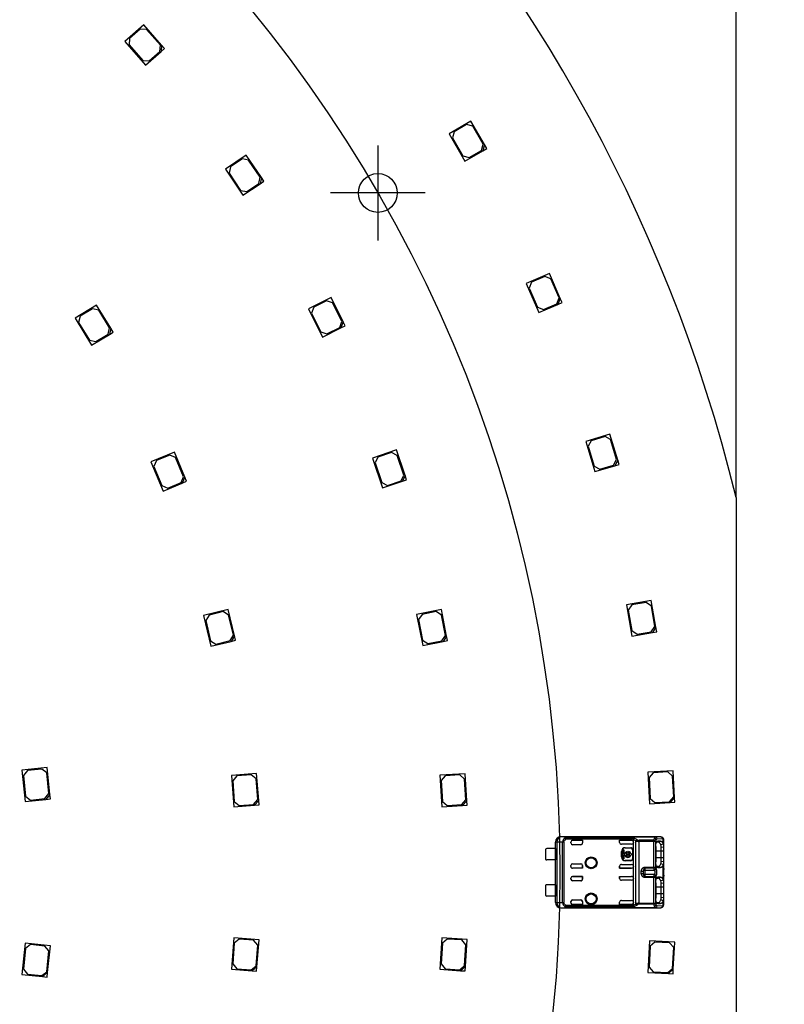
# Model space of a CAD drawing. Header units: millimetres. Extents: x 7 to 819, y 6 to 587.
# Tile 7 of 10: x 458 to 543, y 316 to 425. Entities that reach past the tile are written whole.
import ezdxf
from ezdxf.enums import TextEntityAlignment as Align
from ezdxf.lldxf.tags import DXFTag

# ---------------------------------------------------------------- set-up
doc = ezdxf.new("R2010")
doc.units = ezdxf.units.MM
doc.layers.add('Default', color=7, linetype='Continuous')
doc.layers.add('RDLED_350MM_4000', color=7, linetype='Continuous')
doc.styles.add('SEACAD_Arial', font='arial.ttf')
doc.styles.add('SEACAD_Solid_Edge_ANSI1_Symbols', font='semeca1.ttf')
tags = doc.linetypes.add('CENTER2', pattern=[28.575, 19.05, -3.175, 3.175, -3.175]).pattern_tags.tags
tags[10:11] = [DXFTag(74, 4), DXFTag(75, 0), DXFTag(340, '0'), DXFTag(46, 0.0), DXFTag(50, 0.0), DXFTag(44, 0.0), DXFTag(45, 0.0)]
tags[8:9] = [DXFTag(74, 4), DXFTag(75, 0), DXFTag(340, '0'), DXFTag(46, 0.0), DXFTag(50, 0.0), DXFTag(44, 0.0), DXFTag(45, 0.0)]
tags[6:7] = [DXFTag(74, 4), DXFTag(75, 0), DXFTag(340, '0'), DXFTag(46, 0.0), DXFTag(50, 0.0), DXFTag(44, 0.0), DXFTag(45, 0.0)]
tags[4:5] = [DXFTag(74, 4), DXFTag(75, 0), DXFTag(340, '0'), DXFTag(46, 0.0), DXFTag(50, 0.0), DXFTag(44, 0.0), DXFTag(45, 0.0)]
tags = doc.linetypes.add('HIDDEN2', pattern=[4.7625, 3.175, -1.5875]).pattern_tags.tags
tags[6:7] = [DXFTag(74, 4), DXFTag(75, 0), DXFTag(340, '0'), DXFTag(46, 0.0), DXFTag(50, 0.0), DXFTag(44, 0.0), DXFTag(45, 0.0)]
tags[4:5] = [DXFTag(74, 4), DXFTag(75, 0), DXFTag(340, '0'), DXFTag(46, 0.0), DXFTag(50, 0.0), DXFTag(44, 0.0), DXFTag(45, 0.0)]
doc.dimstyles.new('ISO', dxfattribs={"dimtxt": 7, "dimasz": 7, "dimexe": 3.5, "dimexo": 0, "dimgap": 1.75, "dimtad": 1, "dimtxsty": 'SEACAD_Arial', "dimblk1": '_SE_FILLED', "dimblk2": '_SE_FILLED', "dimsah": 1, "dimcen": 3.5, "dimadec": 0, "dimazin": 0, "dimtfac": 0.5, "dimtdec": 3, "dimtmove": 0, "dimatfit": 3, "dimfxl": 1, "dimarcsym": 0})

# ---------------------------------------------------------------- blocks, each defined once
blk = doc.blocks.new('SEANNOT_GROUP5')
at = {"layer": 'Default', "color": 7, "linetype": 'CENTER2'}
for p, q in [((498.01, 411.16), (498.01, 400.66)), ((503.26, 405.91), (492.76, 405.91))]:
    blk.add_line(p, q, dxfattribs=at)
blk = doc.blocks.new('SE')
at = {"layer": 'RDLED_350MM_4000', "color": 7, "linetype": 'Continuous'}
for p, q in [((472.08, 424.54), (469.98, 422.7)), ((474.06, 422.29), (472.08, 424.54)), ((471.7, 424.07), (470.49, 423.02)), ((472.4, 424.03), (471.7, 424.07)), ((473.92, 422.3), (472.4, 424.03)), ((469.98, 422.7), (472.28, 420.07)), ((470.49, 423.02), (470.45, 422.31)), ((470.45, 422.31), (471.96, 420.58)), ((473.87, 421.59), (473.92, 422.3)), ((474.06, 422.29), (474.01, 421.58)), ((474.39, 421.91), (474.06, 422.29)), ((472.28, 420.07), (474.01, 421.58)), ((472.67, 420.54), (473.87, 421.59)), ((474.01, 421.58), (474.39, 421.91)), ((471.96, 420.58), (472.67, 420.54)), ((508.31, 413.87), (505.89, 412.47)), ((507.84, 413.48), (506.46, 412.68)), ((508.52, 413.3), (507.84, 413.48)), ((509.81, 411.27), (508.31, 413.87)), ((505.89, 412.47), (507.64, 409.44)), ((506.46, 412.68), (506.27, 412)), ((509.67, 411.31), (508.52, 413.3)), ((506.27, 412), (507.42, 410.01)), ((509.49, 410.63), (509.67, 411.31)), ((509.81, 411.27), (509.63, 410.59)), ((510.06, 410.84), (509.81, 411.27)), ((483.44, 410.11), (481.12, 408.56)), ((485.11, 407.62), (483.44, 410.11)), ((507.64, 409.44), (509.63, 410.59)), ((508.11, 409.83), (509.49, 410.63)), ((509.63, 410.59), (510.06, 410.84)), ((483, 409.7), (481.67, 408.81)), ((483.69, 409.56), (483, 409.7)), ((484.97, 407.65), (483.69, 409.56)), ((507.42, 410.01), (508.11, 409.83)), ((481.12, 408.56), (483.06, 405.65)), ((481.67, 408.81), (481.53, 408.11)), ((481.53, 408.11), (482.81, 406.2)), ((483.06, 405.65), (484.97, 406.92)), ((483.5, 406.06), (484.83, 406.95)), ((484.83, 406.95), (484.97, 407.65)), ((485.11, 407.62), (484.97, 406.92)), ((484.97, 406.92), (485.39, 407.2)), ((485.39, 407.2), (485.11, 407.62)), ((482.81, 406.2), (483.5, 406.06)), ((517.02, 396.98), (514.45, 395.87)), ((515.04, 396.02), (514.78, 395.36)), ((516.51, 396.65), (515.04, 396.02)), ((517.17, 396.39), (516.51, 396.65)), ((518.21, 394.23), (517.02, 396.98)), ((518.08, 394.28), (517.17, 396.39)), ((514.45, 395.87), (515.84, 392.66)), ((514.78, 395.36), (515.69, 393.25)), ((492.82, 394.32), (490.31, 393.08)), ((492.33, 393.97), (490.9, 393.26)), ((493, 393.74), (492.33, 393.97)), ((494.15, 391.63), (492.82, 394.32)), ((517.82, 393.62), (518.08, 394.28)), ((518.21, 394.23), (517.95, 393.57)), ((517.95, 393.57), (518.41, 393.77)), ((518.41, 393.77), (518.21, 394.23)), ((466.86, 393.49), (464.48, 392.03)), ((466.4, 393.09), (465.04, 392.25)), ((467.09, 392.92), (466.4, 393.09)), ((468.43, 390.93), (466.86, 393.49)), ((468.29, 390.96), (467.09, 392.92)), ((490.31, 393.08), (491.86, 389.94)), ((490.9, 393.26), (490.67, 392.59)), ((494.02, 391.68), (493, 393.74)), ((515.69, 393.25), (516.35, 392.99)), ((515.84, 392.66), (517.95, 393.57)), ((516.35, 392.99), (517.82, 393.62)), ((464.48, 392.03), (466.3, 389.04)), ((465.04, 392.25), (464.87, 391.57)), ((464.87, 391.57), (466.08, 389.61)), ((490.67, 392.59), (491.69, 390.53)), ((493.79, 391.01), (494.02, 391.68)), ((494.15, 391.63), (493.92, 390.96)), ((494.37, 391.18), (494.15, 391.63)), ((468.13, 390.28), (468.29, 390.96)), ((468.43, 390.93), (468.27, 390.24)), ((468.27, 390.24), (468.69, 390.5)), ((468.69, 390.5), (468.43, 390.93)), ((491.69, 390.53), (492.36, 390.3)), ((491.86, 389.94), (493.92, 390.96)), ((492.36, 390.3), (493.79, 391.01)), ((493.92, 390.96), (494.37, 391.18)), ((466.08, 389.61), (466.76, 389.44)), ((466.3, 389.04), (468.27, 390.24)), ((466.76, 389.44), (468.13, 390.28)), ((523.71, 379.2), (521.03, 378.39)), ((523.17, 378.93), (521.63, 378.47)), ((523.79, 378.59), (523.17, 378.93)), ((524.57, 376.32), (523.71, 379.2)), ((524.45, 376.39), (523.79, 378.59)), ((500.06, 377.44), (497.41, 376.54)), ((501.03, 374.6), (500.06, 377.44)), ((521.03, 378.39), (522.03, 375.04)), ((521.63, 378.47), (521.3, 377.85)), ((521.3, 377.85), (521.96, 375.64)), ((475.47, 377.2), (472.88, 376.13)), ((474.96, 376.88), (473.48, 376.26)), ((475.61, 376.61), (474.96, 376.88)), ((476.62, 374.43), (475.47, 377.2)), ((476.49, 374.48), (475.61, 376.61)), ((497.41, 376.54), (498.54, 373.23)), ((498.01, 376.64), (497.7, 376.01)), ((499.53, 377.15), (498.01, 376.64)), ((500.16, 376.84), (499.53, 377.15)), ((500.9, 374.66), (500.16, 376.84)), ((524.11, 375.77), (524.45, 376.39)), ((524.57, 376.32), (524.24, 375.7)), ((524.72, 375.84), (524.57, 376.32)), ((472.88, 376.13), (474.22, 372.89)), ((473.48, 376.26), (473.21, 375.61)), ((473.21, 375.61), (474.09, 373.49)), ((497.7, 376.01), (498.44, 373.83)), ((521.96, 375.64), (522.58, 375.31)), ((522.03, 375.04), (524.24, 375.7)), ((522.58, 375.31), (524.11, 375.77)), ((524.24, 375.7), (524.72, 375.84)), ((476.22, 373.83), (476.49, 374.48)), ((476.62, 374.43), (476.35, 373.77)), ((476.81, 373.97), (476.62, 374.43)), ((500.59, 374.03), (500.9, 374.66)), ((501.03, 374.6), (500.72, 373.97)), ((500.72, 373.97), (501.19, 374.13)), ((501.19, 374.13), (501.03, 374.6)), ((474.09, 373.49), (474.74, 373.22)), ((474.22, 372.89), (476.35, 373.77)), ((474.74, 373.22), (476.22, 373.83)), ((476.35, 373.77), (476.81, 373.97)), ((498.44, 373.83), (499.07, 373.52)), ((498.54, 373.23), (500.72, 373.97)), ((499.07, 373.52), (500.59, 374.03)), ((537.68, 372.19), (537.68, 289.12)), ((528.29, 360.75), (525.53, 360.27)), ((525.53, 360.27), (526.14, 356.82)), ((526.14, 360.27), (525.74, 359.69)), ((527.72, 360.55), (526.14, 360.27)), ((528.3, 360.14), (527.72, 360.55)), ((528.81, 357.8), (528.29, 360.75)), ((528.7, 357.88), (528.3, 360.14)), ((481.43, 359.76), (478.7, 359.11)), ((478.7, 359.11), (479.52, 355.71)), ((479.31, 359.15), (478.94, 358.55)), ((480.87, 359.53), (479.31, 359.15)), ((481.47, 359.16), (480.87, 359.53)), ((482.13, 356.85), (481.43, 359.76)), ((482.01, 356.92), (481.47, 359.16)), ((505.04, 359.76), (502.29, 359.22)), ((502.29, 359.22), (502.98, 355.78)), ((502.9, 359.23), (502.51, 358.65)), ((504.47, 359.55), (502.9, 359.23)), ((505.06, 359.15), (504.47, 359.55)), ((505.62, 356.82), (505.04, 359.76)), ((505.51, 356.9), (505.06, 359.15)), ((525.74, 359.69), (526.14, 357.43)), ((478.94, 358.55), (479.48, 356.31)), ((502.51, 358.65), (502.96, 356.39)), ((528.29, 357.3), (528.7, 357.88)), ((528.81, 357.8), (528.41, 357.22)), ((528.9, 357.31), (528.81, 357.8)), ((481.64, 356.32), (482.01, 356.92)), ((482.13, 356.85), (481.76, 356.24)), ((482.24, 356.36), (482.13, 356.85)), ((505.11, 356.31), (505.51, 356.9)), ((505.62, 356.82), (505.23, 356.23)), ((505.72, 356.33), (505.62, 356.82)), ((526.14, 357.43), (526.72, 357.02)), ((526.14, 356.82), (528.41, 357.22)), ((526.72, 357.02), (528.29, 357.3)), ((528.41, 357.22), (528.9, 357.31)), ((479.48, 356.31), (480.08, 355.94)), ((479.52, 355.71), (481.76, 356.24)), ((480.08, 355.94), (481.64, 356.32)), ((481.76, 356.24), (482.24, 356.36)), ((502.96, 356.39), (503.54, 356)), ((502.98, 355.78), (505.23, 356.23)), ((503.54, 356), (505.11, 356.31)), ((505.23, 356.23), (505.72, 356.33)), ((461.38, 342.26), (458.59, 341.97)), ((458.59, 341.97), (458.96, 338.49)), ((459.2, 341.93), (458.76, 341.38)), ((460.79, 342.1), (459.2, 341.93)), ((461.34, 341.66), (460.79, 342.1)), ((461.58, 339.37), (461.34, 341.66)), ((461.69, 339.28), (461.38, 342.26)), ((484.58, 341.61), (481.79, 341.39)), ((481.79, 341.39), (482.06, 337.9)), ((483.99, 341.46), (482.39, 341.34)), ((484.53, 341), (483.99, 341.46)), ((484.81, 338.62), (484.58, 341.61)), ((507.66, 341.58), (504.87, 341.4)), ((504.87, 341.4), (505.1, 337.91)), ((507.07, 341.44), (505.47, 341.34)), ((507.6, 340.98), (507.07, 341.44)), ((507.86, 338.59), (507.66, 341.58)), ((530.7, 341.9), (527.9, 341.74)), ((527.9, 341.74), (528.11, 338.25)), ((528.51, 341.68), (528.04, 341.15)), ((530.11, 341.77), (528.51, 341.68)), ((530.63, 341.3), (530.11, 341.77)), ((530.87, 338.91), (530.7, 341.9)), ((458.76, 341.38), (459, 339.1)), ((482.39, 341.34), (481.93, 340.8)), ((481.93, 340.8), (482.11, 338.51)), ((484.71, 338.71), (484.53, 341)), ((505.47, 341.34), (505.01, 340.81)), ((505.01, 340.81), (505.16, 338.51)), ((507.75, 338.68), (507.6, 340.98)), ((528.04, 341.15), (528.17, 338.85)), ((530.77, 339), (530.63, 341.3)), ((461.14, 338.82), (461.58, 339.37)), ((461.69, 339.28), (461.25, 338.73)), ((461.74, 338.78), (461.69, 339.28)), ((458.96, 338.49), (461.25, 338.73)), ((459, 339.1), (459.55, 338.65)), ((459.55, 338.65), (461.14, 338.82)), ((461.25, 338.73), (461.74, 338.78)), ((482.11, 338.51), (482.65, 338.05)), ((482.65, 338.05), (484.25, 338.17)), ((484.25, 338.17), (484.71, 338.71)), ((484.81, 338.62), (484.35, 338.08)), ((484.35, 338.08), (484.85, 338.12)), ((484.85, 338.12), (484.81, 338.62)), ((505.16, 338.51), (505.69, 338.05)), ((505.69, 338.05), (507.29, 338.15)), ((507.29, 338.15), (507.75, 338.68)), ((507.86, 338.59), (507.39, 338.06)), ((507.89, 338.09), (507.86, 338.59)), ((528.11, 338.25), (530.4, 338.38)), ((528.17, 338.85), (528.7, 338.38)), ((528.7, 338.38), (530.3, 338.47)), ((530.3, 338.47), (530.77, 339)), ((530.87, 338.91), (530.4, 338.38)), ((530.4, 338.38), (530.9, 338.41)), ((530.9, 338.41), (530.87, 338.91)), ((482.06, 337.9), (484.35, 338.08)), ((505.1, 337.91), (507.39, 338.06)), ((507.39, 338.06), (507.89, 338.09)), ((517.68, 333.28), (517.68, 334.01)), ((517.69, 334.01), (517.68, 334.01)), ((517.69, 333.99), (517.69, 334.01)), ((517.83, 333.99), (517.69, 333.99)), ((517.69, 333.99), (517.69, 333.99)), ((517.69, 327.32), (517.69, 333.99)), ((518.46, 333.98), (517.83, 333.99)), ((517.83, 333.99), (517.83, 327.32)), ((518.28, 334.61), (527.73, 334.61)), ((518.28, 334.61), (518.29, 334.59)), ((518.97, 334.58), (518.29, 334.59)), ((518.61, 333.98), (518.46, 333.98)), ((518.46, 327.33), (518.46, 333.98)), ((518.61, 333.98), (518.61, 327.33)), ((518.75, 334.48), (518.84, 334.31)), ((518.84, 334.49), (526.37, 334.49)), ((518.84, 334.49), (518.84, 334.31)), ((526.31, 334.31), (518.84, 334.31)), ((518.97, 334.58), (528.75, 334.58)), ((518.97, 334.58), (518.97, 334.58)), ((518.97, 334.58), (528.75, 334.58)), ((519.38, 333.91), (519.38, 334.01)), ((519.58, 334.21), (520.68, 334.21)), ((520.67, 334.21), (519.58, 334.21)), ((519.58, 334.21), (519.58, 334.21)), ((520.67, 334.21), (520.67, 333.91)), ((520.67, 334.21), (520.68, 334.21)), ((520.67, 333.91), (520.68, 333.91)), ((520.68, 334.21), (520.68, 333.91)), ((524.78, 333.97), (524.78, 334.21)), ((524.78, 334.21), (526.11, 334.21)), ((526.11, 334.21), (524.78, 334.21)), ((524.78, 334.21), (524.78, 334.21)), ((524.78, 333.96), (524.78, 334.21)), ((524.78, 333.96), (524.78, 333.97)), ((526.11, 333.77), (524.98, 333.77)), ((526.11, 334.21), (526.11, 334.21)), ((526.31, 334.29), (526.31, 334.31)), ((526.31, 334.01), (526.31, 334.29)), ((526.31, 334.29), (526.59, 334.15)), ((526.31, 334.01), (526.31, 333.97)), ((526.31, 331.34), (526.31, 333.97)), ((526.37, 334.49), (526.71, 334.29)), ((526.59, 327.16), (526.59, 334.15)), ((528.57, 334.2), (526.93, 334.2)), ((526.93, 334.2), (526.93, 334.07)), ((526.93, 334.07), (526.93, 327.24)), ((528.57, 334.07), (526.93, 334.07)), ((527.73, 334.6), (527.73, 334.61)), ((527.73, 334.6), (527.73, 334.6)), ((529.34, 334.6), (527.73, 334.6)), ((528.57, 334.2), (528.65, 334.42)), ((528.57, 334.07), (528.57, 334.2)), ((528.57, 331.24), (528.57, 334.07)), ((528.76, 334.07), (528.57, 334.07)), ((528.65, 334.42), (528.75, 334.58)), ((529.34, 334.6), (528.75, 334.58)), ((528.75, 334.58), (528.75, 334.58)), ((528.76, 334.07), (528.76, 331.24)), ((528.89, 334.02), (529.05, 334.02)), ((528.94, 334.38), (529.52, 334.4)), ((529.33, 334.12), (529, 334.12)), ((529.05, 334.02), (529.33, 334.12)), ((529.34, 334.6), (529.43, 334.54)), ((529.34, 333.72), (529.62, 333.8)), ((529.62, 333.8), (529.62, 334.35)), ((529.68, 333.45), (529.68, 334.2)), ((516.58, 333.23), (516.58, 332.08)), ((517.68, 333.28), (516.73, 333.28)), ((517.68, 333.28), (517.68, 332.03)), ((520.48, 333.71), (519.58, 333.71)), ((524.98, 332.36), (524.98, 332.96)), ((525.01, 332.96), (524.98, 332.96)), ((525.01, 332.36), (525.01, 332.96)), ((525.13, 332.16), (525.13, 333.15)), ((525.13, 333.15), (525.26, 333.15)), ((525.26, 333.15), (525.26, 332.72)), ((525.26, 332.72), (525.37, 332.72)), ((525.41, 333.38), (526.01, 333.38)), ((525.41, 333.38), (525.41, 333.36)), ((525.41, 333.36), (526.01, 333.36)), ((525.49, 332.72), (525.9, 332.72)), ((525.61, 332.98), (525.61, 332.85)), ((525.78, 332.85), (525.78, 332.98)), ((526.01, 333.36), (526.01, 333.38)), ((526.03, 332.72), (526.13, 332.72)), ((526.13, 332.72), (526.13, 332.59)), ((526.24, 333.16), (526.21, 333.16)), ((526.21, 333.16), (526.21, 332.16)), ((526.24, 333.16), (526.24, 332.16)), ((528.78, 333.5), (528.78, 331.8)), ((529.38, 333.01), (528.78, 333.01)), ((529.68, 333.45), (529.38, 333.41)), ((529.38, 333.01), (529.38, 333.41)), ((529.68, 333.01), (529.38, 333.01)), ((529.38, 332.31), (529.38, 333.01)), ((529.68, 333.01), (529.68, 333.45)), ((529.68, 332.31), (529.68, 333.01)), ((517.68, 332.03), (516.73, 332.03)), ((517.68, 329.28), (517.68, 332.03)), ((519.58, 331.61), (520.48, 331.61)), ((524.98, 332.36), (525.01, 332.36)), ((525.26, 332.16), (525.13, 332.16)), ((525.37, 332.59), (525.26, 332.59)), ((525.26, 332.59), (525.26, 332.16)), ((526.01, 331.96), (525.41, 331.96)), ((525.41, 331.96), (525.41, 331.93)), ((526.01, 331.93), (525.41, 331.93)), ((525.9, 332.59), (525.49, 332.59)), ((526.01, 331.93), (526.01, 331.96)), ((526.13, 332.59), (526.03, 332.59)), ((526.21, 332.16), (526.24, 332.16)), ((528.78, 332.31), (529.38, 332.31)), ((529.62, 331.51), (529.34, 331.59)), ((529.38, 332.31), (529.68, 332.31)), ((529.38, 331.9), (529.38, 332.31)), ((529.38, 331.9), (529.68, 331.86)), ((529.68, 331.86), (529.68, 332.31)), ((529.68, 331.08), (529.68, 331.86)), ((519.38, 331.3), (519.38, 331.41)), ((520.68, 331.1), (519.58, 331.1)), ((519.58, 331.1), (519.58, 331.1)), ((520.67, 331.1), (519.58, 331.1)), ((520.67, 331.1), (520.67, 331.41)), ((520.68, 331.41), (520.67, 331.41)), ((520.67, 331.1), (520.68, 331.1)), ((520.68, 331.41), (520.68, 331.1)), ((524.78, 331.35), (524.78, 331.1)), ((524.78, 331.35), (524.78, 331.34)), ((524.78, 331.1), (524.78, 331.34)), ((524.78, 331.1), (524.78, 331.1)), ((524.78, 331.1), (526.11, 331.1)), ((526.11, 331.1), (524.78, 331.1)), ((524.98, 331.54), (526.11, 331.54)), ((526.11, 331.1), (526.11, 331.1)), ((526.31, 331.34), (526.31, 331.3)), ((526.31, 330.01), (526.31, 331.3)), ((527.18, 330.51), (527.18, 330.8)), ((527.18, 330.8), (527.38, 330.77)), ((527.18, 330.51), (527.38, 330.54)), ((527.45, 330.99), (527.38, 330.77)), ((527.38, 330.68), (527.38, 330.67)), ((527.38, 330.67), (527.38, 330.54)), ((527.58, 331.24), (528.57, 331.24)), ((527.58, 331.24), (527.58, 331.11)), ((528.57, 331.11), (527.58, 331.11)), ((527.58, 331.11), (527.58, 330.9)), ((527.58, 330.9), (527.58, 330.41)), ((527.58, 330.9), (528.64, 330.9)), ((528.57, 331.11), (528.57, 331.24)), ((528.57, 331.24), (528.76, 331.24)), ((528.64, 330.9), (528.57, 331.11)), ((528.72, 331.3), (529, 331.2)), ((529.05, 331.29), (528.89, 331.29)), ((529, 331.2), (529.33, 331.19)), ((529.33, 331.19), (529.05, 331.29)), ((529.62, 329.8), (529.62, 331.51)), ((529.68, 331.08), (529.68, 331.05)), ((519.38, 329.91), (519.38, 330.01)), ((519.58, 330.21), (520.68, 330.21)), ((520.67, 330.21), (519.58, 330.21)), ((519.58, 330.21), (519.58, 330.21)), ((520.48, 329.71), (519.58, 329.71)), ((520.67, 329.91), (520.67, 330.21)), ((520.67, 330.21), (520.68, 330.21)), ((520.67, 329.91), (520.68, 329.91)), ((520.68, 330.21), (520.68, 329.91)), ((524.78, 329.97), (524.78, 330.21)), ((524.78, 330.21), (526.11, 330.21)), ((524.78, 330.21), (524.78, 329.96)), ((524.78, 330.21), (526.11, 330.21)), ((524.78, 330.21), (524.78, 330.21)), ((524.78, 329.96), (524.78, 329.97)), ((526.11, 329.77), (524.98, 329.77)), ((526.11, 330.21), (526.11, 330.21)), ((526.31, 330.01), (526.31, 329.97)), ((526.31, 327.34), (526.31, 329.97)), ((528.64, 330.41), (527.58, 330.41)), ((527.58, 330.41), (527.58, 330.2)), ((527.58, 330.2), (528.57, 330.2)), ((527.58, 330.2), (527.58, 330.07)), ((528.57, 330.07), (527.58, 330.07)), ((528.57, 330.2), (528.64, 330.41)), ((528.57, 330.07), (528.57, 330.2)), ((528.57, 327.24), (528.57, 330.07)), ((528.76, 330.07), (528.57, 330.07)), ((528.76, 330.07), (528.76, 327.24)), ((528.78, 329.5), (528.78, 327.8)), ((528.89, 330.02), (529.05, 330.02)), ((529.33, 330.12), (529, 330.12)), ((529.05, 330.02), (529.33, 330.12)), ((529.62, 329.8), (529.34, 329.73)), ((529.68, 329.45), (529.38, 329.41)), ((529.38, 329.01), (529.38, 329.41)), ((529.68, 330.26), (529.68, 330.23)), ((529.68, 329.45), (529.68, 330.23)), ((529.68, 329.01), (529.68, 329.45)), ((516.58, 329.23), (516.58, 328.08)), ((517.68, 329.28), (516.73, 329.28)), ((517.68, 329.28), (517.68, 328.03)), ((529.38, 329.01), (528.78, 329.01)), ((528.78, 328.31), (529.38, 328.31)), ((529.38, 328.31), (529.38, 329.01)), ((529.68, 329.01), (529.38, 329.01)), ((529.38, 327.9), (529.38, 328.31)), ((529.38, 328.31), (529.68, 328.31)), ((529.68, 328.31), (529.68, 329.01)), ((529.68, 327.86), (529.68, 328.31)), ((517.68, 328.03), (516.73, 328.03)), ((517.68, 327.31), (517.68, 328.03)), ((517.68, 327.31), (517.69, 327.31)), ((517.69, 327.32), (517.83, 327.32)), ((517.69, 327.31), (517.69, 327.32)), ((517.69, 327.32), (517.69, 327.32)), ((517.83, 327.32), (518.46, 327.33)), ((518.46, 327.33), (518.61, 327.33)), ((519.38, 327.3), (519.38, 327.41)), ((519.58, 327.61), (520.48, 327.61)), ((520.68, 327.41), (520.67, 327.41)), ((520.67, 327.41), (520.67, 327.1)), ((520.68, 327.41), (520.68, 327.1)), ((524.78, 327.35), (524.78, 327.34)), ((524.78, 327.1), (524.78, 327.35)), ((524.78, 327.1), (524.78, 327.34)), ((524.98, 327.54), (526.11, 327.54)), ((526.31, 327.34), (526.31, 327.3)), ((526.31, 327.02), (526.31, 327.3)), ((526.93, 327.24), (528.57, 327.24)), ((526.93, 327.24), (526.93, 327.11)), ((528.57, 327.11), (528.57, 327.24)), ((528.57, 327.24), (528.76, 327.24)), ((528.72, 327.3), (529, 327.2)), ((529.05, 327.29), (528.89, 327.29)), ((529.33, 327.19), (529.05, 327.29)), ((529.62, 327.51), (529.34, 327.59)), ((529.38, 327.9), (529.68, 327.86)), ((529.62, 326.96), (529.62, 327.51)), ((529.68, 327.11), (529.68, 327.86)), ((518.29, 326.72), (518.28, 326.71)), ((518.28, 326.71), (527.73, 326.71)), ((518.29, 326.72), (518.97, 326.73)), ((518.76, 326.84), (518.75, 326.83)), ((518.76, 326.84), (518.84, 327)), ((518.84, 327), (526.31, 327)), ((518.84, 327), (518.84, 326.82)), ((526.37, 326.82), (518.84, 326.82)), ((528.75, 326.73), (518.97, 326.73)), ((518.97, 326.73), (518.97, 326.73)), ((518.97, 326.73), (528.75, 326.73)), ((520.68, 327.1), (519.58, 327.1)), ((519.58, 327.1), (519.58, 327.1)), ((520.67, 327.1), (519.58, 327.1)), ((520.67, 327.1), (520.68, 327.1)), ((524.78, 327.1), (524.78, 327.1)), ((524.78, 327.1), (526.11, 327.1)), ((526.11, 327.1), (524.78, 327.1)), ((526.11, 327.1), (526.11, 327.1)), ((526.71, 327.02), (526.37, 326.82)), ((528.57, 327.11), (526.93, 327.11)), ((527.73, 326.71), (527.73, 326.71)), ((527.73, 326.71), (527.73, 326.71)), ((527.73, 326.71), (529.34, 326.71)), ((528.65, 326.89), (528.57, 327.11)), ((528.75, 326.73), (528.65, 326.89)), ((528.75, 326.73), (529.34, 326.71)), ((528.75, 326.73), (528.75, 326.73)), ((529.52, 326.91), (528.94, 326.93)), ((529, 327.2), (529.33, 327.19)), ((529.43, 326.77), (529.34, 326.71)), ((529.43, 326.77), (529.45, 326.76)), ((482.06, 323.41), (481.79, 319.92)), ((484.85, 323.19), (482.06, 323.41)), ((482.65, 323.26), (482.11, 322.8)), ((484.25, 323.14), (482.65, 323.26)), ((484.71, 322.6), (484.25, 323.14)), ((484.62, 320.2), (484.85, 323.19)), ((505.1, 323.4), (504.87, 319.91)), ((507.89, 323.22), (505.1, 323.4)), ((505.69, 323.26), (505.16, 322.8)), ((507.29, 323.16), (505.69, 323.26)), ((507.75, 322.63), (507.29, 323.16)), ((507.7, 320.23), (507.89, 323.22)), ((528.11, 323.06), (527.9, 319.57)), ((530.9, 322.9), (528.11, 323.06)), ((528.7, 322.93), (528.17, 322.46)), ((530.3, 322.84), (528.7, 322.93)), ((530.73, 319.91), (530.9, 322.9)), ((458.96, 322.82), (458.59, 319.34)), ((459, 322.21), (458.76, 319.93)), ((461.74, 322.53), (458.96, 322.82)), ((459.55, 322.66), (459, 322.21)), ((461.14, 322.49), (459.55, 322.66)), ((461.58, 321.94), (461.14, 322.49)), ((461.34, 319.65), (461.58, 321.94)), ((461.43, 319.54), (461.74, 322.53)), ((482.11, 322.8), (481.93, 320.51)), ((484.53, 320.31), (484.71, 322.6)), ((505.16, 322.8), (505.01, 320.5)), ((507.6, 320.33), (507.75, 322.63)), ((528.17, 322.46), (528.04, 320.16)), ((530.77, 322.31), (530.3, 322.84)), ((530.63, 320.01), (530.77, 322.31)), ((458.76, 319.93), (459.2, 319.38)), ((460.79, 319.21), (461.34, 319.65)), ((481.79, 319.92), (484.08, 319.74)), ((481.93, 320.51), (482.39, 319.97)), ((482.39, 319.97), (483.99, 319.85)), ((483.99, 319.85), (484.53, 320.31)), ((484.62, 320.2), (484.08, 319.74)), ((484.08, 319.74), (484.58, 319.7)), ((484.58, 319.7), (484.62, 320.2)), ((504.87, 319.91), (507.16, 319.76)), ((505.01, 320.5), (505.47, 319.97)), ((505.47, 319.97), (507.07, 319.87)), ((507.07, 319.87), (507.6, 320.33)), ((507.7, 320.23), (507.16, 319.76)), ((507.16, 319.76), (507.66, 319.73)), ((507.66, 319.73), (507.7, 320.23)), ((528.04, 320.16), (528.51, 319.63)), ((528.51, 319.63), (530.11, 319.54)), ((530.11, 319.54), (530.63, 320.01)), ((530.73, 319.91), (530.2, 319.44)), ((530.7, 319.41), (530.73, 319.91)), ((458.59, 319.34), (460.88, 319.1)), ((459.2, 319.38), (460.79, 319.21)), ((461.43, 319.54), (460.88, 319.1)), ((460.88, 319.1), (461.38, 319.05)), ((461.38, 319.05), (461.43, 319.54)), ((527.9, 319.57), (530.2, 319.44)), ((530.2, 319.44), (530.7, 319.41))]:
    blk.add_line(p, q, dxfattribs=at)
for centre, radius in [((498.01, 405.91), 2.15), ((521.63, 331.71), 0.657), ((521.63, 331.71), 0.586), ((521.63, 331.71), 0.55), ((521.63, 331.71), 0.552), ((521.63, 327.71), 0.657), ((521.63, 327.71), 0.586), ((521.63, 327.71), 0.55), ((521.63, 327.71), 0.552)]:
    blk.add_circle(centre, radius, dxfattribs=at)
for centre, radius, start, end in [((367.68, 330.66), 175, 13.7291, 76.2709), ((518.29, 333.99), 0.6, 90.004, 179.9956), ((519.04, 333.97), 0.581, 119.457, 178.84), ((518.83, 334.28), 0.213, 87.5513, 111.0362), ((519.58, 333.91), 0.2, 180, 270), ((527.14, 334.14), 0.848, 155.6734, 168.4245), ((526.97, 333.97), 0.416, 128.9398, 154.2406), ((526.94, 334.9), 0.832, 245.0685, 269.2655), ((526.95, 334.56), 0.363, 227.5953, 267.0776), ((528.54, 333.95), 0.249, 29.2716, 83.1726), ((528.59, 334.17), 0.262, 19.7317, 77.0474), ((528.74, 334.37), 0.207, 3.1147, 84.8365), ((529.66, 333.82), 0.935, 152.0828, 164.2359), ((529.15, 334.1), 0.346, 126.1301, 153.8376), ((529.33, 334.4), 0.195, 358.4846, 87.9947), ((529.28, 334.23), 0.398, 10.8949, 35.0584), ((528.94, 333.5), 0.741, 355.7637, 23.6318), ((529.28, 334.23), 0.398, 358.7083, 1.972), ((516.73, 333.03), 0.25, 90, 126.8699), ((525.41, 332.96), 0.426, 90, 180), ((525.41, 332.96), 0.4, 90, 180), ((525.7, 332.65), 0.337, 104.2042, 168.6727), ((525.7, 332.65), 0.217, 112.432, 162.2153), ((525.7, 332.65), 0.337, 11.3273, 75.7958), ((525.7, 332.65), 0.217, 17.7847, 67.568), ((526.01, 333.16), 0.226, 0, 90), ((526.01, 333.16), 0.2, 0, 90), ((528.41, 333.44), 0.97, 358.0249, 17.1465), ((516.73, 332.28), 0.25, 233.1301, 270), ((519.58, 331.41), 0.2, 90, 180), ((525.41, 332.36), 0.426, 180, 270), ((525.41, 332.36), 0.4, 180, 270), ((525.7, 332.65), 0.337, 191.3273, 348.6727), ((525.7, 332.65), 0.217, 197.7847, 342.2153), ((526.01, 332.16), 0.2, 270, 0), ((526.01, 332.16), 0.226, 270, 360), ((528.26, 331.89), 1.12, 344.1159, 0.7245), ((528.94, 331.81), 0.742, 336.3726, 4.2627), ((528.05, 330.7), 0.668, 174.1343, 181.3005), ((528.54, 331.36), 0.249, 276.8284, 330.7273), ((528.59, 331.15), 0.253, 281.5705, 340.7471), ((527.81, 330.66), 1.1, 338.1484, 21.8517), ((531.52, 330.66), 1.88, 167.923, 192.103), ((519.58, 329.91), 0.2, 180, 270), ((528.54, 329.95), 0.249, 29.2767, 83.1684), ((528.59, 330.16), 0.253, 19.2531, 78.4293), ((529.69, 329.81), 0.962, 153.0574, 164.1819), ((528.39, 329.44), 0.986, 358.1205, 17.0508), ((528.92, 329.5), 0.758, 355.9497, 23.3956), ((516.73, 329.03), 0.25, 90, 126.8699), ((516.73, 328.28), 0.25, 233.1301, 270), ((518.29, 327.32), 0.6, 180.0044, 269.9972), ((519.05, 327.35), 0.593, 181.8595, 239.9225), ((519.58, 327.41), 0.2, 90, 180), ((526.94, 326.41), 0.829, 90.6971, 114.9695), ((528.54, 327.36), 0.249, 276.8293, 330.7266), ((529.66, 327.49), 0.934, 195.762, 207.932), ((528.26, 327.89), 1.12, 344.1161, 0.7254), ((528.94, 327.81), 0.741, 336.3608, 4.2684), ((518.83, 327.03), 0.213, 248.6596, 272.1387), ((525.83, 328.32), 1.39, 290.5133, 303.6746), ((526.74, 327.05), 0.427, 186.3279, 211.9726), ((526.95, 326.75), 0.368, 93.1464, 132.1822), ((528.6, 327.14), 0.252, 281.6615, 341.5714), ((528.74, 326.94), 0.207, 275.1481, 356.8921), ((529.15, 327.21), 0.346, 206.1713, 233.8588), ((529.33, 326.91), 0.195, 272.0087, 1.5161), ((529.45, 326.93), 0.167, 269.2963, 8.1629), ((529.29, 327.08), 0.385, 325.1114, 1.0119)]:
    blk.add_arc(centre, radius, start, end, dxfattribs=at)
for centre, major_axis, ratio, start_param, end_param in [((518.28, 334.01), (0.424, -0.424), 0.999924, 2.35623, 3.926978), ((518.29, 333.99), (0.006, 0.6), 0.766027, 0.013567, 1.579437), ((519.58, 334.01), (0, -0.2), 0.999994, 3.141593, 4.712389), ((519.58, 334.01), (0, -0.2), 0.999994, 3.141593, 4.712375), ((520.47, 333.91), (-0.2, 0), 0.999848, 1.570796, 3.141593), ((520.48, 333.91), (-0.2, 0), 0.999848, 1.570796, 3.141593), ((524.98, 333.97), (0.141, -0.141), 0.999695, 3.926839, 5.497939), ((524.98, 333.96), (0.141, -0.141), 0.999695, 3.932239, 4.712389), ((526.11, 334.01), (0, -0.2), 0.999994, 1.570796, 3.141593), ((526.11, 334.01), (0, -0.2), 0.999994, 1.570796, 3.141593), ((526.11, 333.97), (0, -0.2), 0.999848, 0, 1.570796), ((528.75, 334.38), (-0.005, 0.2), 0.939661, 4.689874, 6.25773), ((529.43, 334.35), (-0.134, -0.148), 0.8975, 2.254597, 3.932999), ((529.53, 333.49), (-0.001, -0.902), 0.342128, 2.840825, 3.150345), ((520.47, 331.41), (-0.2, 0), 0.999848, 3.141593, 4.712389), ((520.48, 331.41), (-0.2, 0), 0.999848, 3.141593, 4.712389), ((519.58, 331.3), (0, 0.2), 0.999994, 1.570796, 3.141593), ((519.58, 331.3), (0, 0.2), 0.999994, 1.570796, 3.141593), ((524.98, 331.34), (0.141, 0.141), 0.999695, 0.785246, 2.356347), ((524.98, 331.35), (0.141, 0.141), 0.999695, 1.570796, 2.356347), ((526.11, 331.34), (0, 0.2), 0.999848, 4.712389, 6.283185), ((526.11, 331.3), (0, 0.2), 0.999994, 3.141593, 4.712389), ((526.11, 331.3), (0, 0.2), 0.999994, 3.141593, 4.712389), ((527.58, 330.74), (-0.2, 0), 0.821429, 4.712389, 6.100671), ((527.58, 330.57), (0.2, 0), 0.821429, 3.324107, 4.712389), ((529, 331.85), (0, -0.938), 0.34202, -0.859272, -0.576897), ((519.58, 330.01), (0, -0.2), 0.999994, 3.141593, 4.712389), ((519.58, 330.01), (0, -0.2), 0.999994, 3.141593, 4.712389), ((520.47, 329.91), (-0.2, 0), 0.999848, 1.570796, 3.141593), ((520.48, 329.91), (-0.2, 0), 0.999848, 1.570796, 3.141593), ((524.98, 329.97), (0.141, -0.141), 0.999695, 3.926838, 5.497939), ((524.98, 329.96), (0.141, -0.141), 0.999695, 3.926838, 4.712389), ((526.11, 330.01), (0, -0.2), 0.999994, 1.570796, 3.141593), ((526.11, 330.01), (0, -0.2), 0.999994, 1.570796, 3.141593), ((526.11, 329.97), (0, -0.2), 0.999848, 0, 1.570796), ((518.28, 327.31), (0.424, 0.424), 0.999924, 2.356207, 3.926956), ((518.29, 327.32), (-0.006, 0.6), 0.766027, 1.562157, 3.128038), ((519.58, 327.3), (0, 0.2), 0.999994, 1.570796, 3.141593), ((519.58, 327.3), (0, 0.2), 0.999994, 1.57081, 3.141593), ((520.47, 327.41), (-0.2, 0), 0.999848, 3.141593, 4.712389), ((520.48, 327.41), (-0.2, 0), 0.999848, 3.141593, 4.712389), ((524.98, 327.34), (0.141, 0.141), 0.999695, 0.785246, 2.356347), ((524.98, 327.35), (0.141, 0.141), 0.999695, 1.570796, 2.356347), ((526.11, 327.34), (0, 0.2), 0.999848, 4.712389, 6.283185), ((526.11, 327.3), (0, 0.2), 0.999994, 3.141593, 4.712389), ((526.11, 327.3), (0, 0.2), 0.999994, 3.141593, 4.712389), ((527.73, 327.31), (0, 0.6), 0.999962, 3.141593, 3.453003), ((528.75, 326.93), (0.005, 0.2), 0.939661, 3.166998, 4.734915), ((529.53, 327.81), (0, 0.9), 0.34204, 3.132956, 3.443098), ((529.48, 327.11), (0.2, 0), 0.754543, 6.070649, 6.283069)]:
    blk.add_ellipse(centre, major_axis=major_axis, ratio=ratio, start_param=start_param, end_param=end_param, dxfattribs=at)
for points, degree in [([(518.61, 333.98), (518.61, 334.03), (518.63, 334.11), (518.71, 334.22), (518.79, 334.28), (518.84, 334.31)], 3), ([(529.62, 331.51), (529.5, 331.19), (529.33, 331.19)], 2), ([(529.33, 330.12), (529.5, 330.12), (529.62, 329.8)], 2), ([(518.84, 327), (518.79, 327.03), (518.7, 327.09), (518.63, 327.2), (518.61, 327.28), (518.61, 327.33)], 3), ([(529.62, 327.51), (529.5, 327.19), (529.33, 327.19)], 2), ([(526.31, 327.02), (526.31, 327.02), (526.31, 327.01), (526.31, 327), (526.31, 327), (526.31, 327)], 3)]:
    blk.add_open_spline(points, degree=degree, dxfattribs=at)
for points, degree, knots in [([(518.75, 334.48), (518.76, 334.49), (518.77, 334.52), (518.8, 334.54), (518.83, 334.56), (518.89, 334.58), (518.94, 334.58), (518.97, 334.58)], 3, [0, 0, 0, 0, 0.233305, 0.418726, 0.557587, 0.771407, 1, 1, 1, 1]), ([(518.97, 334.58), (518.95, 334.58), (518.93, 334.57), (518.91, 334.57), (518.88, 334.56), (518.87, 334.55), (518.85, 334.53), (518.84, 334.51), (518.84, 334.5), (518.84, 334.49)], 3, [0, 0, 0, 0, 0.113395, 0.227464, 0.348898, 0.483291, 0.634809, 0.806373, 1, 1, 1, 1]), ([(528.78, 333.5), (528.78, 333.75), (528.85, 333.93), (528.91, 334.11), (529, 334.12)], 2, [0, 0, 0, 0.5, 0.5, 1, 1, 1]), ([(529.34, 333.73), (529.33, 333.75), (529.3, 333.79), (529.27, 333.85), (529.23, 333.91), (529.19, 333.95), (529.15, 333.99), (529.1, 334.01), (529.07, 334.02), (529.05, 334.02)], 3, [0, 0, 0, 0, 0.119171, 0.246227, 0.381178, 0.524029, 0.674783, 0.83344, 1, 1, 1, 1]), ([(529.33, 334.12), (529.41, 334.12), (529.49, 334.03), (529.56, 333.95), (529.62, 333.8)], 2, [0, 0, 0, 0.5, 0.5, 1, 1, 1]), ([(529.68, 334.2), (529.68, 334.22), (529.68, 334.25), (529.67, 334.29), (529.65, 334.33), (529.63, 334.35), (529.62, 334.35)], 3, [0, 0, 0, 0, 0.244606, 0.491396, 0.742515, 1, 1, 1, 1]), ([(529, 331.19), (528.91, 331.2), (528.85, 331.38), (528.78, 331.55), (528.78, 331.8)], 2, [0, 0, 0, 0.5, 0.5, 1, 1, 1]), ([(529.05, 331.29), (529.06, 331.29), (529.09, 331.29), (529.13, 331.31), (529.17, 331.33), (529.22, 331.38), (529.27, 331.45), (529.32, 331.54), (529.34, 331.58)], 3, [0, 0, 0, 0, 0.13162, 0.259649, 0.384096, 0.504969, 0.752582, 1, 1, 1, 1]), ([(527.18, 330.8), (527.22, 330.99), (527.33, 331.11), (527.38, 331.16), (527.44, 331.2), (527.5, 331.23), (527.58, 331.24)], 2, [0, 0, 0, 0.5, 0.5, 0.75, 0.75, 1, 1, 1]), ([(527.58, 330.07), (527.43, 330.08), (527.32, 330.21), (527.27, 330.26), (527.24, 330.34), (527.2, 330.42), (527.18, 330.51)], 2, [0, 0, 0, 0.5, 0.5, 0.75, 0.75, 1, 1, 1]), ([(527.38, 330.54), (527.38, 330.52), (527.39, 330.47), (527.41, 330.4), (527.44, 330.33), (527.47, 330.28), (527.51, 330.23), (527.54, 330.21), (527.57, 330.2), (527.58, 330.2)], 3, [0, 0, 0, 0, 0.180622, 0.363866, 0.549849, 0.69593, 0.816556, 0.915955, 1, 1, 1, 1]), ([(527.58, 331.11), (527.57, 331.11), (527.55, 331.11), (527.53, 331.1), (527.51, 331.08), (527.48, 331.04), (527.46, 331.01), (527.45, 330.99)], 3, [0, 0, 0, 0, 0.116292, 0.245911, 0.39736, 0.643352, 1, 1, 1, 1]), ([(528.64, 330.41), (528.65, 330.42), (528.67, 330.44), (528.69, 330.48), (528.7, 330.52), (528.71, 330.57), (528.72, 330.63), (528.72, 330.68), (528.71, 330.73), (528.7, 330.78), (528.69, 330.83), (528.67, 330.87), (528.65, 330.89), (528.64, 330.9)], 3, [0, 0, 0, 0, 0.095482, 0.187791, 0.277611, 0.365684, 0.452798, 0.539767, 0.627407, 0.716518, 0.80786, 0.90214, 1, 1, 1, 1]), ([(528.78, 329.5), (528.78, 329.75), (528.85, 329.93), (528.91, 330.11), (529, 330.12)], 2, [0, 0, 0, 0.5, 0.5, 1, 1, 1]), ([(529.34, 329.73), (529.33, 329.75), (529.3, 329.79), (529.27, 329.85), (529.23, 329.91), (529.19, 329.95), (529.15, 329.99), (529.1, 330.01), (529.07, 330.02), (529.05, 330.02)], 3, [0, 0, 0, 0, 0.119189, 0.246257, 0.381214, 0.524065, 0.674813, 0.833458, 1, 1, 1, 1]), ([(529, 327.19), (528.91, 327.2), (528.85, 327.38), (528.78, 327.55), (528.78, 327.8)], 2, [0, 0, 0, 0.5, 0.5, 1, 1, 1]), ([(529.05, 327.29), (529.06, 327.29), (529.09, 327.29), (529.13, 327.31), (529.17, 327.33), (529.22, 327.38), (529.27, 327.45), (529.32, 327.54), (529.34, 327.58)], 3, [0, 0, 0, 0, 0.13162, 0.259649, 0.384096, 0.504969, 0.752582, 1, 1, 1, 1]), ([(518.97, 326.73), (518.95, 326.73), (518.92, 326.73), (518.88, 326.73), (518.85, 326.74), (518.82, 326.76), (518.78, 326.78), (518.76, 326.82), (518.75, 326.83)], 3, [0, 0, 0, 0, 0.122214, 0.238699, 0.352338, 0.466231, 0.68875, 1, 1, 1, 1]), ([(518.84, 326.82), (518.84, 326.81), (518.84, 326.79), (518.86, 326.76), (518.89, 326.75), (518.92, 326.74), (518.95, 326.74), (518.97, 326.73)], 3, [0, 0, 0, 0, 0.264912, 0.488067, 0.676456, 0.841557, 1, 1, 1, 1]), ([(529.62, 326.96), (529.63, 326.96), (529.64, 326.98), (529.66, 327), (529.67, 327.03), (529.68, 327.07), (529.68, 327.1), (529.68, 327.11)], 3, [0, 0, 0, 0, 0.206395, 0.408543, 0.607471, 0.804252, 1, 1, 1, 1])]:
    blk.add_open_spline(points, degree=degree, knots=knots, dxfattribs=at)
blk.add_rational_spline([(526.59, 327.16), (526.62, 327.1), (526.66, 327.05), (526.71, 327.02)], [1.05939443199, 0.980194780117, 0.980201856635, 1.05941566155], degree=3, dxfattribs=at)
blk = doc.blocks.new('DMBLK17')
at = {"layer": 'Default', "linetype": 'Continuous'}
for points in [[(204.68, 529.93), (197.68, 528.77), (204.68, 527.6)], [(530.68, 529.93), (530.68, 527.6), (537.68, 528.77)]]:
    blk.add_hatch(color=7, dxfattribs=at).paths.add_polyline_path(points)
at = {"layer": 'Default', "color": 7, "linetype": 'Continuous'}
for p, q in [((197.68, 372.19), (197.68, 532.27)), ((537.68, 372.19), (537.68, 532.27)), ((537.68, 528.77), (197.68, 528.77))]:
    blk.add_line(p, q, dxfattribs=at)
at = {"layer": 'Default', "color": 7, "linetype": 'Continuous', "style": 'SEACAD_Arial'}
blk.add_text('340', height=7, dxfattribs=at).set_placement((359.46, 537.52), align=Align.TOP_LEFT)
blk = doc.blocks.new('_SE_FILLED')
at = {"color": 0}
blk.add_line((0, 0), (-1, 0), dxfattribs=at)
blk.add_solid([(0, 0), (-1, -0.1665), (-1, 0.1665), (0, 0)], dxfattribs=at)
blk = doc.blocks.new('DMBLK19')
at = {"layer": 'Default', "linetype": 'Continuous'}
for points in [[(216.57, 399.98), (207.98, 402.23), (215.37, 397.32)], [(519.98, 263.99), (518.79, 261.33), (527.37, 259.08)]]:
    blk.add_hatch(color=7, dxfattribs=at).paths.add_polyline_path(points)
at = {"layer": 'Default', "color": 7, "linetype": 'Continuous'}
for p, q in [((207.98, 402.23), (527.37, 259.08)), ((527.37, 259.08), (578.13, 236.33))]:
    blk.add_line(p, q, dxfattribs=at)
for s, style, p in [('O', 'SEACAD_Solid_Edge_ANSI1_Symbols', (547.38, 262.1)), ('350', 'SEACAD_Arial', (561.06, 255.97))]:
    blk.add_text(s, height=8.75, rotation=335.8579, dxfattribs=dict(at, style=style)).set_placement(p, align=Align.TOP_LEFT)

msp = doc.modelspace()

# ---------------------------------------------------------------- linework, layer by layer
at = {"layer": 'Default', "color": 7, "linetype": 'HIDDEN2'}
msp.add_circle((367.678, 330.655), 150.5, dxfattribs=at)

# ---------------------------------------------------------------- block references
at = {"layer": 'Default'}
for name in ['SE', 'SEANNOT_GROUP5']:
    msp.add_blockref(name, (0, 0), dxfattribs=at)

# ---------------------------------------------------------------- dimensions: what is measured, and where the dimension line sits
at = {"layer": 'Default', "color": 7, "linetype": 'Continuous'}
dim = msp.add_linear_dim(base=(197.678, 528.766), p1=(537.678, 372.188), p2=(197.678, 372.188), text='\\A1;<>', dimstyle='ISO', dxfattribs=at)
dim.commit()
dim.dimension.update_dxf_attribs({"geometry": 'DMBLK17', "text_midpoint": (367.678, 528.766), "dimtype": 160})
dim = msp.add_diameter_dim_2p(p1=(207.984, 402.23), p2=(527.371, 259.08), text='\\A1;<>', dimstyle='ISO', override={"dimtxt": 8.75, "dimasz": 8.75, "dimexe": 4.375, "dimgap": 2.1875, "dimcen": 4.375, "dimtmove": 1, "dimtolj": 1}, dxfattribs=at)
dim.commit()
dim.dimension.update_dxf_attribs({"geometry": 'DMBLK19', "text_midpoint": (540.108, 253.371), "dimtype": 163})

doc.saveas('drawing.dxf')
